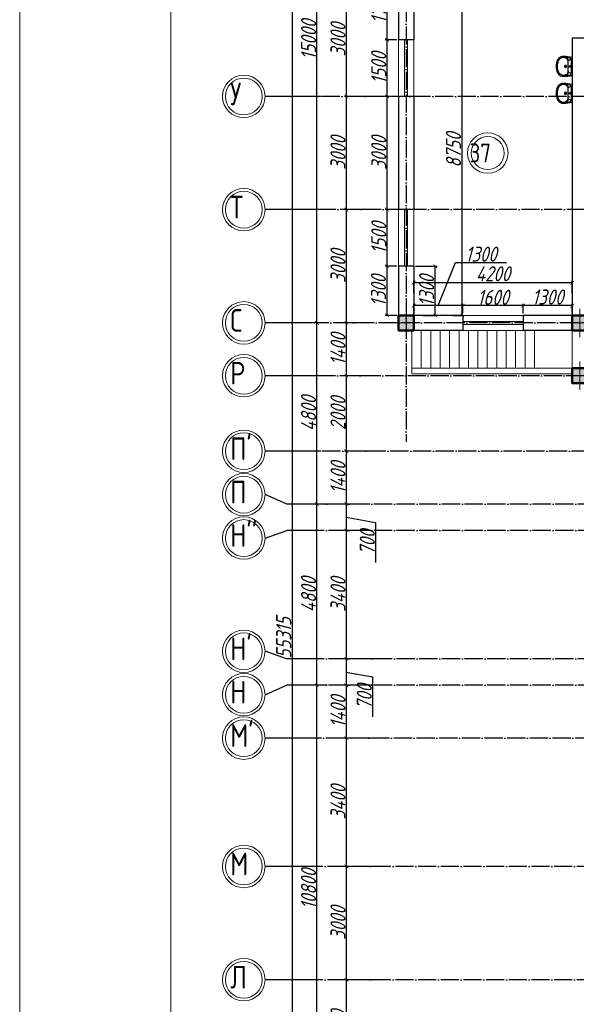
# Model space of a CAD drawing. Extents: x -4445 to 1909585, y 1860 to 289234.
# Tile 29 of 110: x 318616 to 333353, y 223153 to 249237. Entities that reach past the tile are written whole.
import ezdxf

# ---------------------------------------------------------------- set-up
doc = ezdxf.new("R2010")
doc.units = 0
doc.header["$LTSCALE"] = 0.5
doc.header["$MEASUREMENT"] = 0
doc.header["$PDMODE"] = 34
doc.header["$PDSIZE"] = 3
doc.linetypes.add('ACAD_ISO04W100', pattern=[30, 24, -3, 0, -3])
doc.layers.get('0').update_dxf_attribs({"linetype": 'CONTINUOUS', "lineweight": 18})
doc.layers.get('DEFPOINTS').update_dxf_attribs({"color": 2, "linetype": 'CONTINUOUS', "lineweight": 13})
for name, color, linetype in [('kolonn', 7, 'CONTINUOUS'), ('os', 3, 'CONTINUOUS'), ('su', 7, 'CONTINUOUS')]:
    doc.layers.add(name, color=color, linetype=linetype)
doc.styles.get("Standard").update_dxf_attribs({"font": 'spds.shx', "oblique": 15})
doc.dimstyles.new('ISO-25', dxfattribs={"dimtxt": 400, "dimasz": 100, "dimexe": 50, "dimexo": 50, "dimgap": 20, "dimtad": 1, "dimdec": 0, "dimtxsty": 'Standard', "dimblk": 'ARCHTICK', "dimcen": 20, "dimclrd": 1, "dimclre": 1, "dimadec": 0, "dimazin": 0, "dimtfac": 1, "dimtdec": 0, "dimtmove": 0, "dimatfit": 3, "dimldrblk": 'ARCHTICK', "dimfxl": 1, "dimarcsym": 0})

# ---------------------------------------------------------------- blocks, each defined once
blk = doc.blocks.new('_ArchTick')
at = {"color": 0, "linetype": 'ByBlock', "const_width": 0.15}
blk.add_lwpolyline([(-0.5, -0.5), (0.5, 0.5)], dxfattribs=at)
blk = doc.blocks.new('*D2443')
at = {"color": 1, "lineweight": -2, "transparency": 16777216}
for p, q in [((329047, 241993), (329047, 242320)), ((333247, 241993), (333247, 242320)), ((333247, 242270), (329047, 242270))]:
    blk.add_line(p, q, dxfattribs=at)
at = {"layer": 'DEFPOINTS', "color": 0, "transparency": 16777216}
for p in [(329047, 242270), (329047, 241943), (333247, 241943)]:
    blk.add_point(p, dxfattribs=at)
at = {"color": 1, "lineweight": -2, "transparency": 16777216, "xscale": 100, "yscale": 100, "zscale": 100, "rotation": 180}
blk.add_blockref('_ArchTick', (329047, 242270), dxfattribs=at)
at = {"color": 1, "lineweight": -2, "transparency": 16777216, "xscale": 100, "yscale": 100, "zscale": 100}
blk.add_blockref('_ArchTick', (333247, 242270), dxfattribs=at)
at = {"color": 0, "transparency": 16777216, "insert": (331147, 242505), "char_height": 400, "attachment_point": 5}
blk.add_mtext('4200', dxfattribs=at)
blk = doc.blocks.new('*D2333')
at = {"color": 1, "lineweight": -2, "transparency": 16777216}
for p, q in [((330962, 250155), (330281, 250155)), ((330331, 241405), (330331, 250155)), ((330093, 241405), (330381, 241405))]:
    blk.add_line(p, q, dxfattribs=at)
at = {"layer": 'DEFPOINTS', "color": 0, "transparency": 16777216}
for p in [(330331, 250155), (331012, 250155), (330043, 241405)]:
    blk.add_point(p, dxfattribs=at)
at = {"color": 1, "lineweight": -2, "transparency": 16777216, "xscale": 100, "yscale": 100, "zscale": 100}
for p, rotation in [((330331, 250155), 90), ((330331, 241405), 270)]:
    blk.add_blockref('_ArchTick', p, dxfattribs=dict(at, rotation=rotation))
at = {"color": 0, "transparency": 16777216, "insert": (330102, 245780), "char_height": 400, "attachment_point": 5, "rotation": 90}
blk.add_mtext('8750', dxfattribs=at)
blk = doc.blocks.new('ghsdd')
at = {"ltscale": 50}
h = blk.add_hatch(color=256, dxfattribs=at)
h.paths.add_polyline_path([(0, 200), (-200, 200), (-200, 0), (0, 0)])
h.paths.add_polyline_path([(200, 0), (200, 200), (0, 200), (0, 0)])
h.paths.add_polyline_path([(0, 0), (-200, 0), (-200, -200), (0, -200)])
h.paths.add_polyline_path([(0, 0), (0, -200), (200, -200), (200, 0)])
at = {"lineweight": 0}
for p, q in [((0, -374), (0, 374)), ((-374, 0), (374, 0))]:
    blk.add_line(p, q, dxfattribs=at)
at = {"lineweight": 50, "ltscale": 50}
blk.add_lwpolyline([(200, 200), (200, -200), (-200, -200), (-200, 200), (200, 200)], dxfattribs=at)
blk = doc.blocks.new('*D2517')
at = {"color": 1, "lineweight": -2, "transparency": 16777216}
for p, q in [((327772, 250205), (327213, 250205)), ((327263, 250205), (327263, 247205)), ((328060, 247205), (327213, 247205))]:
    blk.add_line(p, q, dxfattribs=at)
at = {"layer": 'DEFPOINTS', "color": 0, "transparency": 16777216}
for p in [(327822, 250205), (327263, 247205), (328110, 247205)]:
    blk.add_point(p, dxfattribs=at)
at = {"color": 1, "lineweight": -2, "transparency": 16777216, "xscale": 100, "yscale": 100, "zscale": 100}
for p, rotation in [((327263, 250205), 90), ((327263, 247205), 270)]:
    blk.add_blockref('_ArchTick', p, dxfattribs=dict(at, rotation=rotation))
at = {"color": 0, "transparency": 16777216, "insert": (327043, 248705), "char_height": 400, "attachment_point": 5, "rotation": 90}
blk.add_mtext('3000', dxfattribs=at)
blk = doc.blocks.new('*D2518')
at = {"color": 1, "lineweight": -2, "transparency": 16777216}
for p, q in [((328060, 247205), (327213, 247205)), ((327263, 247205), (327263, 244205)), ((327813, 244205), (327213, 244205))]:
    blk.add_line(p, q, dxfattribs=at)
at = {"layer": 'DEFPOINTS', "color": 0, "transparency": 16777216}
for p in [(328110, 247205), (327263, 244205), (327863, 244205)]:
    blk.add_point(p, dxfattribs=at)
at = {"color": 1, "lineweight": -2, "transparency": 16777216, "xscale": 100, "yscale": 100, "zscale": 100}
for p, rotation in [((327263, 247205), 90), ((327263, 244205), 270)]:
    blk.add_blockref('_ArchTick', p, dxfattribs=dict(at, rotation=rotation))
at = {"color": 0, "transparency": 16777216, "insert": (327043, 245705), "char_height": 400, "attachment_point": 5, "rotation": 90}
blk.add_mtext('3000', dxfattribs=at)
blk = doc.blocks.new('*D2519')
at = {"color": 1, "lineweight": -2, "transparency": 16777216}
for p, q in [((327813, 244205), (327213, 244205)), ((327263, 244205), (327263, 241205)), ((327838, 241205), (327213, 241205))]:
    blk.add_line(p, q, dxfattribs=at)
at = {"layer": 'DEFPOINTS', "color": 0, "transparency": 16777216}
for p in [(327863, 244205), (327263, 241205), (327888, 241205)]:
    blk.add_point(p, dxfattribs=at)
at = {"color": 1, "lineweight": -2, "transparency": 16777216, "xscale": 100, "yscale": 100, "zscale": 100}
for p, rotation in [((327263, 244205), 90), ((327263, 241205), 270)]:
    blk.add_blockref('_ArchTick', p, dxfattribs=dict(at, rotation=rotation))
at = {"color": 0, "transparency": 16777216, "insert": (327043, 242705), "char_height": 400, "attachment_point": 5, "rotation": 90}
blk.add_mtext('3000', dxfattribs=at)
blk = doc.blocks.new('*D2520')
at = {"color": 1, "lineweight": -2, "transparency": 16777216}
for p, q in [((327838, 241205), (327213, 241205)), ((327263, 241205), (327263, 239805)), ((327838, 239805), (327213, 239805))]:
    blk.add_line(p, q, dxfattribs=at)
at = {"layer": 'DEFPOINTS', "color": 0, "transparency": 16777216}
for p in [(327888, 241205), (327263, 239805), (327888, 239805)]:
    blk.add_point(p, dxfattribs=at)
at = {"color": 1, "lineweight": -2, "transparency": 16777216, "xscale": 100, "yscale": 100, "zscale": 100}
for p, rotation in [((327263, 241205), 90), ((327263, 239805), 270)]:
    blk.add_blockref('_ArchTick', p, dxfattribs=dict(at, rotation=rotation))
at = {"color": 0, "transparency": 16777216, "insert": (327043, 240505), "char_height": 400, "attachment_point": 5, "rotation": 90}
blk.add_mtext('1400', dxfattribs=at)
blk = doc.blocks.new('*D2521')
at = {"color": 1, "lineweight": -2, "transparency": 16777216}
for p, q in [((327838, 239805), (327213, 239805)), ((327263, 239805), (327263, 237805)), ((328035, 237805), (327213, 237805))]:
    blk.add_line(p, q, dxfattribs=at)
at = {"layer": 'DEFPOINTS', "color": 0, "transparency": 16777216}
for p in [(327888, 239805), (327263, 237805), (328085, 237805)]:
    blk.add_point(p, dxfattribs=at)
at = {"color": 1, "lineweight": -2, "transparency": 16777216, "xscale": 100, "yscale": 100, "zscale": 100}
for p, rotation in [((327263, 239805), 90), ((327263, 237805), 270)]:
    blk.add_blockref('_ArchTick', p, dxfattribs=dict(at, rotation=rotation))
at = {"color": 0, "transparency": 16777216, "insert": (327043, 238805), "char_height": 400, "attachment_point": 5, "rotation": 90}
blk.add_mtext('2000', dxfattribs=at)
blk = doc.blocks.new('*D2522')
at = {"color": 1, "lineweight": -2, "transparency": 16777216}
for p, q in [((328035, 237805), (327213, 237805)), ((327263, 237805), (327263, 236405)), ((327887, 236405), (327213, 236405))]:
    blk.add_line(p, q, dxfattribs=at)
at = {"layer": 'DEFPOINTS', "color": 0, "transparency": 16777216}
for p in [(328085, 237805), (327263, 236405), (327937, 236405)]:
    blk.add_point(p, dxfattribs=at)
at = {"color": 1, "lineweight": -2, "transparency": 16777216, "xscale": 100, "yscale": 100, "zscale": 100}
for p, rotation in [((327263, 237805), 90), ((327263, 236405), 270)]:
    blk.add_blockref('_ArchTick', p, dxfattribs=dict(at, rotation=rotation))
at = {"color": 0, "transparency": 16777216, "insert": (327043, 237105), "char_height": 400, "attachment_point": 5, "rotation": 90}
blk.add_mtext('1400', dxfattribs=at)
blk = doc.blocks.new('*D2523')
at = {"color": 1, "lineweight": -2, "transparency": 16777216}
for p, q in [((327887, 236405), (327213, 236405)), ((327263, 236405), (327263, 235705)), ((327263, 236055), (328039, 235919)), ((328039, 235919), (328039, 234859)), ((327912, 235705), (327213, 235705))]:
    blk.add_line(p, q, dxfattribs=at)
at = {"layer": 'DEFPOINTS', "color": 0, "transparency": 16777216}
for p in [(327937, 236405), (327263, 235705), (327962, 235705)]:
    blk.add_point(p, dxfattribs=at)
at = {"color": 1, "lineweight": -2, "transparency": 16777216, "xscale": 100, "yscale": 100, "zscale": 100}
for p, rotation in [((327263, 236405), 90), ((327263, 235705), 270)]:
    blk.add_blockref('_ArchTick', p, dxfattribs=dict(at, rotation=rotation))
at = {"color": 0, "transparency": 16777216, "insert": (327819, 235389), "char_height": 400, "attachment_point": 5, "rotation": 90}
blk.add_mtext('700', dxfattribs=at)
blk = doc.blocks.new('*D2524')
at = {"color": 1, "lineweight": -2, "transparency": 16777216}
for p, q in [((327912, 235705), (327213, 235705)), ((327263, 235705), (327263, 232305)), ((328010, 232305), (327213, 232305))]:
    blk.add_line(p, q, dxfattribs=at)
at = {"layer": 'DEFPOINTS', "color": 0, "transparency": 16777216}
for p in [(327962, 235705), (327263, 232305), (328060, 232305)]:
    blk.add_point(p, dxfattribs=at)
at = {"color": 1, "lineweight": -2, "transparency": 16777216, "xscale": 100, "yscale": 100, "zscale": 100}
for p, rotation in [((327263, 235705), 90), ((327263, 232305), 270)]:
    blk.add_blockref('_ArchTick', p, dxfattribs=dict(at, rotation=rotation))
at = {"color": 0, "transparency": 16777216, "insert": (327043, 234005), "char_height": 400, "attachment_point": 5, "rotation": 90}
blk.add_mtext('3400', dxfattribs=at)
blk = doc.blocks.new('*D2525')
at = {"color": 1, "lineweight": -2, "transparency": 16777216}
for p, q in [((328010, 232305), (327213, 232305)), ((327263, 232305), (327263, 231605)), ((327263, 231955), (327960, 231829)), ((327960, 231829), (327960, 230769)), ((327961, 231605), (327213, 231605))]:
    blk.add_line(p, q, dxfattribs=at)
at = {"layer": 'DEFPOINTS', "color": 0, "transparency": 16777216}
for p in [(328060, 232305), (327263, 231605), (328011, 231605)]:
    blk.add_point(p, dxfattribs=at)
at = {"color": 1, "lineweight": -2, "transparency": 16777216, "xscale": 100, "yscale": 100, "zscale": 100}
for p, rotation in [((327263, 232305), 90), ((327263, 231605), 270)]:
    blk.add_blockref('_ArchTick', p, dxfattribs=dict(at, rotation=rotation))
at = {"color": 0, "transparency": 16777216, "insert": (327740, 231299), "char_height": 400, "attachment_point": 5, "rotation": 90}
blk.add_mtext('700', dxfattribs=at)
blk = doc.blocks.new('*D2526')
at = {"color": 1, "lineweight": -2, "transparency": 16777216}
for p, q in [((327961, 231605), (327213, 231605)), ((327263, 231605), (327263, 230205)), ((327985, 230205), (327213, 230205))]:
    blk.add_line(p, q, dxfattribs=at)
at = {"layer": 'DEFPOINTS', "color": 0, "transparency": 16777216}
for p in [(328011, 231605), (327263, 230205), (328035, 230205)]:
    blk.add_point(p, dxfattribs=at)
at = {"color": 1, "lineweight": -2, "transparency": 16777216, "xscale": 100, "yscale": 100, "zscale": 100}
for p, rotation in [((327263, 231605), 90), ((327263, 230205), 270)]:
    blk.add_blockref('_ArchTick', p, dxfattribs=dict(at, rotation=rotation))
at = {"color": 0, "transparency": 16777216, "insert": (327043, 230905), "char_height": 400, "attachment_point": 5, "rotation": 90}
blk.add_mtext('1400', dxfattribs=at)
blk = doc.blocks.new('*D2527')
at = {"color": 1, "lineweight": -2, "transparency": 16777216}
for p, q in [((327985, 230205), (327213, 230205)), ((327263, 230205), (327263, 226805)), ((327985, 226805), (327213, 226805))]:
    blk.add_line(p, q, dxfattribs=at)
at = {"layer": 'DEFPOINTS', "color": 0, "transparency": 16777216}
for p in [(328035, 230205), (327263, 226805), (328035, 226805)]:
    blk.add_point(p, dxfattribs=at)
at = {"color": 1, "lineweight": -2, "transparency": 16777216, "xscale": 100, "yscale": 100, "zscale": 100}
for p, rotation in [((327263, 230205), 90), ((327263, 226805), 270)]:
    blk.add_blockref('_ArchTick', p, dxfattribs=dict(at, rotation=rotation))
at = {"color": 0, "transparency": 16777216, "insert": (327043, 228505), "char_height": 400, "attachment_point": 5, "rotation": 90}
blk.add_mtext('3400', dxfattribs=at)
blk = doc.blocks.new('*D2528')
at = {"color": 1, "lineweight": -2, "transparency": 16777216}
for p, q in [((327985, 226805), (327213, 226805)), ((327263, 226805), (327263, 223805)), ((328232, 223805), (327213, 223805))]:
    blk.add_line(p, q, dxfattribs=at)
at = {"layer": 'DEFPOINTS', "color": 0, "transparency": 16777216}
for p in [(328035, 226805), (327263, 223805), (328282, 223805)]:
    blk.add_point(p, dxfattribs=at)
at = {"color": 1, "lineweight": -2, "transparency": 16777216, "xscale": 100, "yscale": 100, "zscale": 100}
for p, rotation in [((327263, 226805), 90), ((327263, 223805), 270)]:
    blk.add_blockref('_ArchTick', p, dxfattribs=dict(at, rotation=rotation))
at = {"color": 0, "transparency": 16777216, "insert": (327043, 225305), "char_height": 400, "attachment_point": 5, "rotation": 90}
blk.add_mtext('3000', dxfattribs=at)
blk = doc.blocks.new('*D2529')
at = {"color": 1, "lineweight": -2, "transparency": 16777216}
for p, q in [((328232, 223805), (327213, 223805)), ((327263, 223805), (327263, 221305)), ((328034, 221305), (327213, 221305))]:
    blk.add_line(p, q, dxfattribs=at)
at = {"layer": 'DEFPOINTS', "color": 0, "transparency": 16777216}
for p in [(328282, 223805), (327263, 221305), (328084, 221305)]:
    blk.add_point(p, dxfattribs=at)
at = {"color": 1, "lineweight": -2, "transparency": 16777216, "xscale": 100, "yscale": 100, "zscale": 100}
for p, rotation in [((327263, 223805), 90), ((327263, 221305), 270)]:
    blk.add_blockref('_ArchTick', p, dxfattribs=dict(at, rotation=rotation))
at = {"color": 0, "transparency": 16777216, "insert": (327043, 222555), "char_height": 400, "attachment_point": 5, "rotation": 90}
blk.add_mtext('2500', dxfattribs=at)
blk = doc.blocks.new('*D2543')
at = {"color": 1, "lineweight": -2, "transparency": 16777216}
for p, q in [((326761, 231605), (326434, 231605)), ((326484, 220805), (326484, 231605)), ((326792, 220805), (326434, 220805))]:
    blk.add_line(p, q, dxfattribs=at)
at = {"layer": 'DEFPOINTS', "color": 0, "transparency": 16777216}
for p in [(326484, 231605), (326811, 231605), (326842, 220805)]:
    blk.add_point(p, dxfattribs=at)
at = {"color": 1, "lineweight": -2, "transparency": 16777216, "xscale": 100, "yscale": 100, "zscale": 100}
for p, rotation in [((326484, 231605), 90), ((326484, 220805), 270)]:
    blk.add_blockref('_ArchTick', p, dxfattribs=dict(at, rotation=rotation))
at = {"color": 0, "transparency": 16777216, "insert": (326264, 226205), "char_height": 400, "attachment_point": 5, "rotation": 90}
blk.add_mtext('10800', dxfattribs=at)
blk = doc.blocks.new('*D2544')
at = {"color": 1, "lineweight": -2, "transparency": 16777216}
for p, q in [((326831, 236405), (326434, 236405)), ((326484, 231605), (326484, 236405)), ((326761, 231605), (326434, 231605))]:
    blk.add_line(p, q, dxfattribs=at)
at = {"layer": 'DEFPOINTS', "color": 0, "transparency": 16777216}
for p in [(326484, 236405), (326881, 236405), (326811, 231605)]:
    blk.add_point(p, dxfattribs=at)
at = {"color": 1, "lineweight": -2, "transparency": 16777216, "xscale": 100, "yscale": 100, "zscale": 100}
for p, rotation in [((326484, 236405), 90), ((326484, 231605), 270)]:
    blk.add_blockref('_ArchTick', p, dxfattribs=dict(at, rotation=rotation))
at = {"color": 0, "transparency": 16777216, "insert": (326264, 234005), "char_height": 400, "attachment_point": 5, "rotation": 90}
blk.add_mtext('4800', dxfattribs=at)
blk = doc.blocks.new('*D2545')
at = {"color": 1, "lineweight": -2, "transparency": 16777216}
for p, q in [((326718, 241205), (326434, 241205)), ((326484, 236405), (326484, 241205)), ((326831, 236405), (326434, 236405))]:
    blk.add_line(p, q, dxfattribs=at)
at = {"layer": 'DEFPOINTS', "color": 0, "transparency": 16777216}
for p in [(326484, 241205), (326768, 241205), (326881, 236405)]:
    blk.add_point(p, dxfattribs=at)
at = {"color": 1, "lineweight": -2, "transparency": 16777216, "xscale": 100, "yscale": 100, "zscale": 100}
for p, rotation in [((326484, 241205), 90), ((326484, 236405), 270)]:
    blk.add_blockref('_ArchTick', p, dxfattribs=dict(at, rotation=rotation))
at = {"color": 0, "transparency": 16777216, "insert": (326264, 238805), "char_height": 400, "attachment_point": 5, "rotation": 90}
blk.add_mtext('4800', dxfattribs=at)
blk = doc.blocks.new('*D2546')
at = {"color": 1, "lineweight": -2, "transparency": 16777216}
for p, q in [((326784, 256205), (326434, 256205)), ((326484, 241205), (326484, 256205)), ((326718, 241205), (326434, 241205))]:
    blk.add_line(p, q, dxfattribs=at)
at = {"layer": 'DEFPOINTS', "color": 0, "transparency": 16777216}
for p in [(326484, 256205), (326834, 256205), (326768, 241205)]:
    blk.add_point(p, dxfattribs=at)
at = {"color": 1, "lineweight": -2, "transparency": 16777216, "xscale": 100, "yscale": 100, "zscale": 100}
for p, rotation in [((326484, 256205), 90), ((326484, 241205), 270)]:
    blk.add_blockref('_ArchTick', p, dxfattribs=dict(at, rotation=rotation))
at = {"color": 0, "transparency": 16777216, "insert": (326264, 248705), "char_height": 400, "attachment_point": 5, "rotation": 90}
blk.add_mtext('15000', dxfattribs=at)
blk = doc.blocks.new('*D2605')
at = {"color": 1, "lineweight": -2, "transparency": 16777216}
for p, q in [((325804, 260520), (325784, 260520)), ((325834, 260520), (325834, 205205)), ((325956, 205205), (325784, 205205))]:
    blk.add_line(p, q, dxfattribs=at)
at = {"layer": 'DEFPOINTS', "color": 0, "transparency": 16777216}
for p in [(325854, 260520), (325834, 205205), (326006, 205205)]:
    blk.add_point(p, dxfattribs=at)
at = {"color": 1, "lineweight": -2, "transparency": 16777216, "xscale": 100, "yscale": 100, "zscale": 100}
for p, rotation in [((325834, 260520), 90), ((325834, 205205), 270)]:
    blk.add_blockref('_ArchTick', p, dxfattribs=dict(at, rotation=rotation))
at = {"color": 0, "transparency": 16777216, "insert": (325606, 232862), "char_height": 400, "attachment_point": 5, "rotation": 90}
blk.add_mtext('55315', dxfattribs=at)
blk = doc.blocks.new('*D2879')
at = {"color": 1, "lineweight": -2, "transparency": 16777216}
for p, q in [((331947, 241455), (331947, 241712)), ((333247, 241662), (331947, 241662)), ((333247, 241455), (333247, 241712))]:
    blk.add_line(p, q, dxfattribs=at)
at = {"layer": 'DEFPOINTS', "color": 0, "transparency": 16777216}
for p in [(331947, 241662), (331947, 241405), (333247, 241405)]:
    blk.add_point(p, dxfattribs=at)
at = {"color": 1, "lineweight": -2, "transparency": 16777216, "xscale": 100, "yscale": 100, "zscale": 100, "rotation": 180}
blk.add_blockref('_ArchTick', (331947, 241662), dxfattribs=at)
at = {"color": 1, "lineweight": -2, "transparency": 16777216, "xscale": 100, "yscale": 100, "zscale": 100}
blk.add_blockref('_ArchTick', (333247, 241662), dxfattribs=at)
at = {"color": 0, "transparency": 16777216, "insert": (332597, 241890), "char_height": 400, "attachment_point": 5}
blk.add_mtext('1300', dxfattribs=at)
blk = doc.blocks.new('*D2880')
at = {"color": 1, "lineweight": -2, "transparency": 16777216}
for p, q in [((330347, 241455), (330347, 241712)), ((331947, 241662), (330347, 241662)), ((331947, 241455), (331947, 241712))]:
    blk.add_line(p, q, dxfattribs=at)
at = {"layer": 'DEFPOINTS', "color": 0, "transparency": 16777216}
for p in [(330347, 241662), (330347, 241405), (331947, 241405)]:
    blk.add_point(p, dxfattribs=at)
at = {"color": 1, "lineweight": -2, "transparency": 16777216, "xscale": 100, "yscale": 100, "zscale": 100, "rotation": 180}
blk.add_blockref('_ArchTick', (330347, 241662), dxfattribs=at)
at = {"color": 1, "lineweight": -2, "transparency": 16777216, "xscale": 100, "yscale": 100, "zscale": 100}
blk.add_blockref('_ArchTick', (331947, 241662), dxfattribs=at)
at = {"color": 0, "transparency": 16777216, "insert": (331147, 241882), "char_height": 400, "attachment_point": 5}
blk.add_mtext('1600', dxfattribs=at)
blk = doc.blocks.new('*D2881')
at = {"color": 1, "lineweight": -2, "transparency": 16777216}
for p, q in [((329697, 241662), (330153, 242806)), ((330153, 242806), (331507, 242806)), ((329047, 241455), (329047, 241712)), ((330347, 241662), (329047, 241662)), ((330347, 241455), (330347, 241712))]:
    blk.add_line(p, q, dxfattribs=at)
at = {"layer": 'DEFPOINTS', "color": 0, "transparency": 16777216}
for p in [(329047, 241662), (329047, 241405), (330347, 241405)]:
    blk.add_point(p, dxfattribs=at)
at = {"color": 1, "lineweight": -2, "transparency": 16777216, "xscale": 100, "yscale": 100, "zscale": 100, "rotation": 180}
blk.add_blockref('_ArchTick', (329047, 241662), dxfattribs=at)
at = {"color": 1, "lineweight": -2, "transparency": 16777216, "xscale": 100, "yscale": 100, "zscale": 100}
blk.add_blockref('_ArchTick', (330347, 241662), dxfattribs=at)
at = {"color": 0, "transparency": 16777216, "insert": (330830, 243026), "char_height": 400, "attachment_point": 5}
blk.add_mtext('1300', dxfattribs=at)
blk = doc.blocks.new('*D2882')
at = {"color": 1, "lineweight": -2, "transparency": 16777216}
for p, q in [((328597, 242705), (328293, 242705)), ((328343, 241405), (328343, 242705)), ((328597, 241405), (328293, 241405))]:
    blk.add_line(p, q, dxfattribs=at)
at = {"layer": 'DEFPOINTS', "color": 0, "transparency": 16777216}
for p in [(328343, 242705), (328647, 242705), (328647, 241405)]:
    blk.add_point(p, dxfattribs=at)
at = {"color": 1, "lineweight": -2, "transparency": 16777216, "xscale": 100, "yscale": 100, "zscale": 100}
for p, rotation in [((328343, 242705), 90), ((328343, 241405), 270)]:
    blk.add_blockref('_ArchTick', p, dxfattribs=dict(at, rotation=rotation))
at = {"color": 0, "transparency": 16777216, "insert": (328115, 242055), "char_height": 400, "attachment_point": 5, "rotation": 90}
blk.add_mtext('1300', dxfattribs=at)
blk = doc.blocks.new('*D2883')
at = {"color": 1, "lineweight": -2, "transparency": 16777216}
for p, q in [((328597, 244205), (328293, 244205)), ((328343, 242705), (328343, 244205)), ((328597, 242705), (328293, 242705))]:
    blk.add_line(p, q, dxfattribs=at)
at = {"layer": 'DEFPOINTS', "color": 0, "transparency": 16777216}
for p in [(328343, 244205), (328647, 244205), (328647, 242705)]:
    blk.add_point(p, dxfattribs=at)
at = {"color": 1, "lineweight": -2, "transparency": 16777216, "xscale": 100, "yscale": 100, "zscale": 100}
for p, rotation in [((328343, 244205), 90), ((328343, 242705), 270)]:
    blk.add_blockref('_ArchTick', p, dxfattribs=dict(at, rotation=rotation))
at = {"color": 0, "transparency": 16777216, "insert": (328123, 243455), "char_height": 400, "attachment_point": 5, "rotation": 90}
blk.add_mtext('1500', dxfattribs=at)
blk = doc.blocks.new('*D2884')
at = {"color": 1, "lineweight": -2, "transparency": 16777216}
for p, q in [((328597, 247205), (328293, 247205)), ((328343, 244205), (328343, 247205)), ((328597, 244205), (328293, 244205))]:
    blk.add_line(p, q, dxfattribs=at)
at = {"layer": 'DEFPOINTS', "color": 0, "transparency": 16777216}
for p in [(328343, 247205), (328647, 247205), (328647, 244205)]:
    blk.add_point(p, dxfattribs=at)
at = {"color": 1, "lineweight": -2, "transparency": 16777216, "xscale": 100, "yscale": 100, "zscale": 100}
for p, rotation in [((328343, 247205), 90), ((328343, 244205), 270)]:
    blk.add_blockref('_ArchTick', p, dxfattribs=dict(at, rotation=rotation))
at = {"color": 0, "transparency": 16777216, "insert": (328123, 245705), "char_height": 400, "attachment_point": 5, "rotation": 90}
blk.add_mtext('3000', dxfattribs=at)
blk = doc.blocks.new('*D2885')
at = {"color": 1, "lineweight": -2, "transparency": 16777216}
for p, q in [((328597, 248705), (328293, 248705)), ((328343, 247205), (328343, 248705)), ((328597, 247205), (328293, 247205))]:
    blk.add_line(p, q, dxfattribs=at)
at = {"layer": 'DEFPOINTS', "color": 0, "transparency": 16777216}
for p in [(328343, 248705), (328647, 248705), (328647, 247205)]:
    blk.add_point(p, dxfattribs=at)
at = {"color": 1, "lineweight": -2, "transparency": 16777216, "xscale": 100, "yscale": 100, "zscale": 100}
for p, rotation in [((328343, 248705), 90), ((328343, 247205), 270)]:
    blk.add_blockref('_ArchTick', p, dxfattribs=dict(at, rotation=rotation))
at = {"color": 0, "transparency": 16777216, "insert": (328123, 247955), "char_height": 400, "attachment_point": 5, "rotation": 90}
blk.add_mtext('1500', dxfattribs=at)
blk = doc.blocks.new('*D2886')
at = {"color": 1, "lineweight": -2, "transparency": 16777216}
for p, q in [((328597, 250405), (328293, 250405)), ((328343, 248705), (328343, 250405)), ((328597, 248705), (328293, 248705))]:
    blk.add_line(p, q, dxfattribs=at)
at = {"layer": 'DEFPOINTS', "color": 0, "transparency": 16777216}
for p in [(328343, 250405), (328647, 250405), (328647, 248705)]:
    blk.add_point(p, dxfattribs=at)
at = {"color": 1, "lineweight": -2, "transparency": 16777216, "xscale": 100, "yscale": 100, "zscale": 100}
for p, rotation in [((328343, 250405), 90), ((328343, 248705), 270)]:
    blk.add_blockref('_ArchTick', p, dxfattribs=dict(at, rotation=rotation))
at = {"color": 0, "transparency": 16777216, "insert": (328123, 249555), "char_height": 400, "attachment_point": 5, "rotation": 90}
blk.add_mtext('1700', dxfattribs=at)
blk = doc.blocks.new('*D2887')
at = {"color": 1, "lineweight": -2, "transparency": 16777216}
for p, q in [((329097, 242705), (329668, 242705)), ((329618, 241405), (329618, 242705)), ((329296, 241405), (329668, 241405))]:
    blk.add_line(p, q, dxfattribs=at)
at = {"layer": 'DEFPOINTS', "color": 0, "transparency": 16777216}
for p in [(329047, 242705), (329618, 242705), (329246, 241405)]:
    blk.add_point(p, dxfattribs=at)
at = {"color": 1, "lineweight": -2, "transparency": 16777216, "xscale": 100, "yscale": 100, "zscale": 100}
for p, rotation in [((329618, 242705), 90), ((329618, 241405), 270)]:
    blk.add_blockref('_ArchTick', p, dxfattribs=dict(at, rotation=rotation))
at = {"color": 0, "transparency": 16777216, "insert": (329390, 242055), "char_height": 400, "attachment_point": 5, "rotation": 90}
blk.add_mtext('1300', dxfattribs=at)
blk = doc.blocks.new('UM_8')
for p, q in [((244, 0), (-244, 0)), ((-182, -45), (-146, -110)), ((175, -30), (-175, -30)), ((142, -120), (-132, -120)), ((35, -180), (-35, -180)), ((27, -61), (-27, -61)), ((0, -88), (0, -34)), ((0, -145), (0, -215)), ((182, -45), (146, -110))]:
    blk.add_line(p, q)
for centre, radius in [((0, -180), 27), ((0, -61), 17), ((0, -180), 17)]:
    blk.add_circle(centre, radius)
for centre, radius, start, end in [((-244, 0), 0.5, 90, 167.3206), ((244, 0), 0.5, 12.6794, 90), ((-104, -234), 169, 178.312, 234.1043), ((894, -257), 1167, 167.3206, 178.6525), ((-273, -229), 0.5, 358.312, 358.6525), ((68, -206), 330, 154.5977, 180.3349), ((-104, -233), 138, 141.0504, 245.2718), ((-175, -90), 60, 90, 154.5977), ((-104, -233), 148, 141.0504, 147.7493), ((-139, -232), 123, 98.7111, 129.9424), ((-139, -232), 113, 86.1548, 129.9424), ((139, -232), 113, 50.0576, 93.8452), ((139, -232), 123, 50.0576, 81.2889), ((104, -233), 138, 294.7282, 38.9496), ((175, -90), 60, 25.4023, 90), ((104, -234), 169, 305.8957, 1.688), ((104, -233), 148, 32.2507, 38.9496), ((-68, -206), 330, 359.6651, 25.4023), ((-894, -257), 1167, 1.3475, 12.6794), ((273, -229), 0.5, 181.3475, 181.688), ((-27, -71), 347, 239.6448, 267.5368), ((-27, -71), 317, 244.8898, 267.5368), ((0, 80), 500, 265.1692, 274.8308), ((0, 80), 470, 265.1692, 274.8308), ((27, -71), 317, 272.4632, 300.3552), ((27, -71), 347, 272.4632, 300.3552)]:
    blk.add_arc(centre, radius, start, end)

msp = doc.modelspace()

# ---------------------------------------------------------------- linework, layer by layer
at = {"lineweight": 30}
for p, q in [((328647.134, 251704.672), (328647.134, 248704.672)), ((329047.134, 251704.672), (329047.134, 248704.672)), ((329047.134, 248704.672), (328647.134, 248704.672)), ((333247.134, 248754.672), (333647.134, 248754.672)), ((333247.134, 248754.672), (333247.134, 241404.672)), ((329047.134, 247204.672), (328647.134, 247204.672)), ((328647.134, 247204.672), (328647.134, 244204.672)), ((329047.134, 247204.672), (329047.134, 244204.672)), ((329047.134, 244204.672), (328647.134, 244204.672)), ((329047.134, 242704.672), (328647.134, 242704.672)), ((328647.134, 242704.672), (328647.134, 241004.672)), ((329047.134, 242704.672), (329047.134, 241404.672)), ((330347.134, 241404.672), (329047.134, 241404.672)), ((330347.134, 241404.672), (330347.134, 241004.672)), ((333247.134, 241404.672), (331947.134, 241404.672)), ((331947.134, 241404.672), (331947.134, 241004.672)), ((330347.134, 241004.672), (328647.134, 241004.672)), ((334197.134, 241004.672), (331947.134, 241004.672))]:
    msp.add_line(p, q, dxfattribs=at)
at = {"color": 1}
for p, q in [((328647.134, 247204.672), (328647.134, 248704.672)), ((328807.134, 247204.672), (328807.134, 248704.672)), ((328887.134, 248704.672), (328887.134, 247204.672)), ((329047.134, 248704.672), (329047.134, 247204.672)), ((328647.134, 244204.672), (328647.134, 242704.672)), ((328807.134, 244204.672), (328807.134, 242704.672)), ((328887.134, 242704.672), (328887.134, 244204.672)), ((329047.134, 242704.672), (329047.134, 244204.672)), ((330347.134, 241404.672), (331947.134, 241404.672)), ((330347.134, 241244.672), (331947.134, 241244.672)), ((331947.134, 241164.672), (330347.134, 241164.672)), ((331947.134, 241004.672), (330347.134, 241004.672))]:
    msp.add_line(p, q, dxfattribs=at)
for p, q in [((333247.134, 240004.672), (328997.134, 240004.672)), ((333247.134, 239854.672), (328997.134, 239854.672))]:
    msp.add_line(p, q)
for points in [[(318616.259, 185814.276), (318616.259, 269814.276), (437416.259, 269814.276), (437416.259, 185814.276)], [(322616.259, 187014.276), (322616.259, 268614.276), (436216.259, 268614.276), (436216.259, 187014.276)]]:
    msp.add_lwpolyline(points, close=True)
for points in [[(328997.134, 241004.672), (328997.134, 239854.672)], [(329247.134, 241004.672), (329247.134, 240004.672)], [(329497.134, 241004.672), (329497.134, 240004.672)], [(329747.134, 241004.672), (329747.134, 240004.672)], [(329997.134, 241004.672), (329997.134, 240004.672)], [(330247.134, 241004.672), (330247.134, 240004.672)], [(330497.134, 241004.672), (330497.134, 240004.672)], [(330747.134, 241004.672), (330747.134, 240004.672)], [(330997.134, 241004.672), (330997.134, 240004.672)], [(331247.134, 241004.672), (331247.134, 240004.672)], [(331497.134, 241004.672), (331497.134, 240004.672)], [(331747.134, 241004.672), (331747.134, 240004.672)], [(331997.134, 241004.672), (331997.134, 240004.672)], [(332247.134, 241004.672), (332247.134, 240004.672)], [(333247.134, 241004.672), (333247.134, 239604.672), (336747.134, 239604.672), (336747.134, 241004.672)]]:
    msp.add_lwpolyline(points)
at = {"lineweight": 30}
msp.add_lwpolyline([(333647.134, 239604.672), (333247.134, 239604.672), (333247.134, 240004.672), (333647.134, 240004.672)], close=True, dxfattribs=at)
at = {"color": 1}
for radius in [537.019, 437.019]:
    msp.add_circle((331008.151, 245705.033), radius, dxfattribs=at)
at = {"layer": 'os', "color": 3, "linetype": 'ACAD_ISO04W100', "ltscale": 40}
for p, q in [((328847.134, 262860.923), (328847.134, 238053.033)), ((389504.924, 247204.672), (326597.211, 247204.672)), ((409195.599, 244204.672), (326597.211, 244204.672)), ((418012.473, 241204.672), (326597.211, 241204.672)), ((412788.341, 239804.672), (326597.211, 239804.672)), ((375115.626, 237804.672), (326597.211, 237804.672)), ((389085.312, 236404.672), (326597.211, 236404.672)), ((389085.312, 235704.672), (326597.211, 235704.672)), ((389085.312, 232304.672), (326597.211, 232304.672)), ((389085.312, 231604.672), (326597.211, 231604.672)), ((375211.948, 230204.672), (326597.211, 230204.672)), ((385453.46, 226804.672), (326597.211, 226804.672)), ((385453.46, 223804.672), (326597.211, 223804.672))]:
    msp.add_line(p, q, dxfattribs=at)
at = {"layer": 'os', "color": 0}
for p, q in [((326597.211, 247204.672), (325111.309, 247204.672)), ((326597.211, 244204.672), (325111.309, 244204.672)), ((326597.211, 241204.672), (325111.309, 241204.672)), ((326597.211, 239804.672), (325111.309, 239804.672)), ((326597.211, 237804.672), (325111.309, 237804.672)), ((326597.211, 236404.672), (325688.41, 236404.672)), ((326597.211, 235704.672), (325688.41, 235704.672)), ((326597.211, 232304.672), (325677.282, 232304.672)), ((326597.211, 231604.672), (325677.282, 231604.672)), ((326597.211, 230204.672), (325111.309, 230204.672)), ((326597.211, 226804.672), (325111.309, 226804.672)), ((326597.211, 223804.672), (325111.309, 223804.672))]:
    msp.add_line(p, q, dxfattribs=at)
for points in [[(325688.41, 236404.672), (325111.309, 236654.672)], [(325111.309, 235504.672), (325688.41, 235704.672)], [(325677.282, 232304.672), (325111.309, 232504.672)], [(325111.309, 231354.672), (325677.282, 231604.672)]]:
    msp.add_lwpolyline(points, dxfattribs=at)
at = {"layer": 'os', "color": 0, "lineweight": 0}
for centre, radius in [((324548.809, 247204.672), 562.5), ((324548.809, 247204.672), 487.5), ((324548.809, 244204.672), 562.5), ((324548.809, 244204.672), 487.5), ((324548.809, 241204.672), 562.5), ((324548.809, 241204.672), 487.5), ((324548.809, 239804.672), 562.5), ((324548.809, 239804.672), 487.5), ((324548.809, 237804.672), 562.5), ((324548.809, 237804.672), 487.5), ((324548.809, 236654.672), 562.5), ((324548.809, 236654.672), 487.5), ((324548.809, 235504.672), 562.5), ((324548.809, 235504.672), 487.5), ((324548.809, 232504.672), 562.5), ((324548.809, 232504.672), 487.5), ((324548.809, 231354.672), 562.5), ((324548.809, 231354.672), 487.5), ((324548.809, 230204.672), 562.5), ((324548.809, 230204.672), 487.5), ((324548.809, 226804.672), 562.5), ((324548.809, 226804.672), 487.5), ((324548.809, 223804.672), 562.5), ((324548.809, 223804.672), 487.5)]:
    msp.add_circle(centre, radius, dxfattribs=at)

# ---------------------------------------------------------------- block references
at = {"layer": 'kolonn'}
for p in [(328847.134, 241204.672), (333447.134, 241204.672), (333447.134, 239804.672)]:
    msp.add_blockref('ghsdd', p, dxfattribs=at)
at = {"layer": 'su', "xscale": -1, "rotation": 269.9999999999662}
for p in [(333247.134, 248000.701), (333247.134, 247286.372)]:
    msp.add_blockref('UM_8', p, dxfattribs=at)

# ---------------------------------------------------------------- texts
at = {"ltscale": 50}
for s, p in [('У', (324190.776, 246971.055)), ('Т', (324190.776, 243971.055)), ('С', (324190.776, 240971.055)), ('Р', (324190.776, 239571.055)), ("П'", (324190.776, 237571.055)), ('П', (324190.776, 236421.055)), ("Н''", (324190.776, 235271.055)), ("Н'", (324190.776, 232271.055)), ('Н', (324190.776, 231121.055)), ("М'", (324190.776, 229971.055)), ('М', (324190.776, 226571.055)), ('Л', (324190.776, 223571.055))]:
    msp.add_text(s, height=600, dxfattribs=at).set_placement(p)
at = {"color": 1}
msp.add_text('37', height=500, dxfattribs=at).set_placement((330527.559, 245457.017))

# ---------------------------------------------------------------- dimensions: what is measured, and where the dimension line sits
for base, p1, p2, picture, middle in [((325834.355, 205204.672), (325854.26, 260519.672), (326005.728, 205204.672), '*D2605', (325606.071, 232862.172)), ((330330.769, 250154.672), (330042.682, 241404.672), (331011.749, 250154.672), '*D2333', (330102.484, 245779.672)), ((328343.167, 242704.672), (328647.134, 241404.672), (328647.134, 242704.672), '*D2882', (328114.883, 242054.672)), ((329618.43, 242704.672), (329245.719, 241404.672), (329047.134, 242704.672), '*D2887', (329390.146, 242054.672))]:
    dim = msp.add_linear_dim(base=base, p1=p1, p2=p2, angle=90, dimstyle='ISO-25')
    dim.commit()
    dim.dimension.update_dxf_attribs({"geometry": picture, "text_midpoint": middle})
for base, p1, p2, picture, middle in [((326483.558, 256204.672), (326768.391, 241204.672), (326833.882, 256204.672), '*D2546', (326263.558, 248704.672)), ((328343.167, 250404.672), (328647.134, 248704.672), (328647.134, 250404.672), '*D2886', (328123.167, 249554.672)), ((327262.616, 247204.672), (327821.644, 250204.672), (328109.668, 247204.672), '*D2517', (327042.616, 248704.672)), ((328343.167, 248704.672), (328647.134, 247204.672), (328647.134, 248704.672), '*D2885', (328123.167, 247954.672)), ((327262.616, 244204.672), (328109.668, 247204.672), (327863.296, 244204.672), '*D2518', (327042.616, 245704.672)), ((328343.167, 247204.672), (328647.134, 244204.672), (328647.134, 247204.672), '*D2884', (328123.167, 245704.672)), ((327262.616, 241204.672), (327863.296, 244204.672), (327887.895, 241204.672), '*D2519', (327042.616, 242704.672)), ((328343.167, 244204.672), (328647.134, 242704.672), (328647.134, 244204.672), '*D2883', (328123.167, 243454.672)), ((326483.558, 241204.672), (326880.602, 236404.672), (326768.391, 241204.672), '*D2545', (326263.558, 238804.672)), ((327262.616, 239804.672), (327887.895, 241204.672), (327887.895, 239804.672), '*D2520', (327042.616, 240504.672)), ((327262.616, 237804.672), (327887.895, 239804.672), (328084.772, 237804.672), '*D2521', (327042.616, 238804.672)), ((327262.616, 236404.672), (328084.772, 237804.672), (327936.95, 236404.672), '*D2522', (327042.616, 237104.672)), ((326483.558, 236404.672), (326811.108, 231604.672), (326880.602, 236404.672), '*D2544', (326263.558, 234004.672)), ((327262.616, 232304.672), (327961.586, 235704.672), (328060.016, 232304.672), '*D2524', (327042.616, 234004.672)), ((326483.558, 231604.672), (326842.033, 220804.672), (326811.108, 231604.672), '*D2543', (326263.558, 226204.672)), ((327262.616, 230204.672), (328010.743, 231604.672), (328035.38, 230204.672), '*D2526', (327042.616, 230904.672)), ((327262.616, 226804.672), (328035.38, 230204.672), (328035.281, 226804.672), '*D2527', (327042.616, 228504.672)), ((327262.616, 223804.672), (328035.281, 226804.672), (328281.649, 223804.672), '*D2528', (327042.616, 225304.672)), ((327262.616, 221304.672), (328281.649, 223804.672), (328083.532, 221304.672), '*D2529', (327042.616, 222554.672))]:
    dim = msp.add_linear_dim(base=base, p1=p1, p2=p2, angle=90, dimstyle='ISO-25', override={"dimtmove": 1})
    dim.commit()
    dim.dimension.update_dxf_attribs({"geometry": picture, "text_midpoint": middle})
dim = msp.add_linear_dim(base=(329047.134, 241661.658), p1=(330347.134, 241404.672), p2=(329047.134, 241404.672), dimstyle='ISO-25', override={"dimtmove": 1})
dim.commit()
dim.dimension.update_dxf_attribs({"geometry": '*D2881', "text_midpoint": (330172.955, 242806.349), "dimtype": 160})
for base, p1, p2, picture, middle in [((329047.134, 242269.567), (333247.134, 241943.151), (329047.134, 241943.151), '*D2443', (331147.134, 242505.059)), ((331947.134, 241661.658), (333247.134, 241404.672), (331947.134, 241404.672), '*D2879', (332597.134, 241889.942))]:
    dim = msp.add_linear_dim(base=base, p1=p1, p2=p2, dimstyle='ISO-25')
    dim.commit()
    dim.dimension.update_dxf_attribs({"geometry": picture, "text_midpoint": middle})
dim = msp.add_linear_dim(base=(330347.134, 241661.658), p1=(331947.134, 241404.672), p2=(330347.134, 241404.672), dimstyle='ISO-25', override={"dimtmove": 1})
dim.commit()
dim.dimension.update_dxf_attribs({"geometry": '*D2880', "text_midpoint": (331147.134, 241881.658)})
for base, p1, p2, picture, middle in [((327262.616, 235704.672), (327936.95, 236404.672), (327961.586, 235704.672), '*D2523', (328039.251, 235898.981)), ((327262.616, 231604.672), (328060.016, 232304.672), (328010.743, 231604.672), '*D2525', (327960.07, 231809.152))]:
    dim = msp.add_linear_dim(base=base, p1=p1, p2=p2, angle=90, dimstyle='ISO-25', override={"dimtmove": 1})
    dim.commit()
    dim.dimension.update_dxf_attribs({"geometry": picture, "text_midpoint": middle, "dimtype": 160})

doc.saveas('drawing.dxf')
